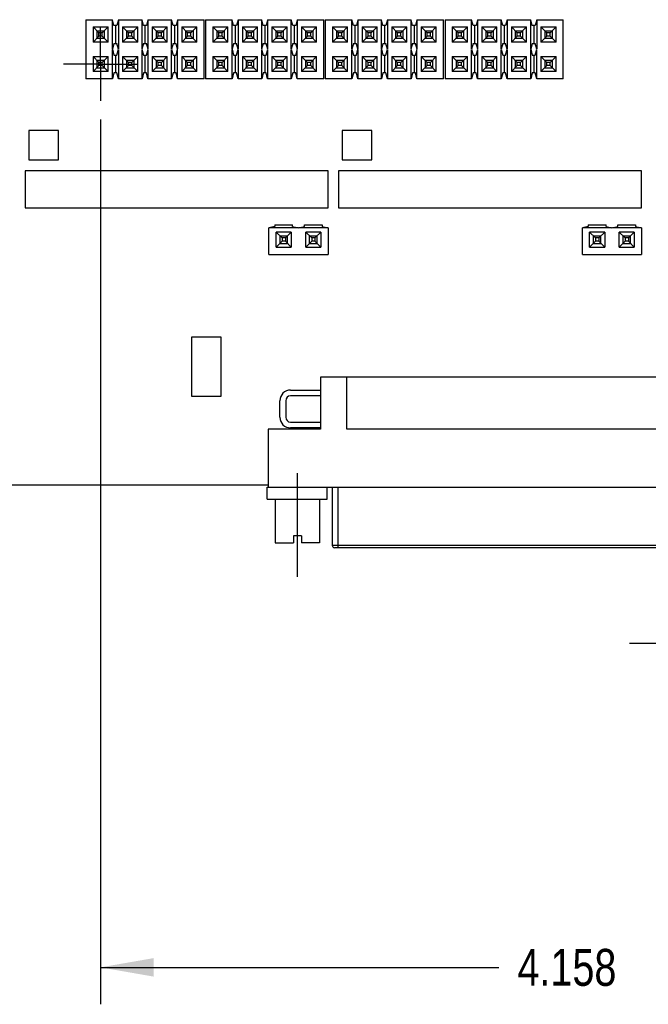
# Model space of a CAD drawing. Header units: inches. Extents: x 0.2 to 16.8, y 0.1 to 10.8.
# Tile 3 of 15: x 4.7 to 6.8, y 3.1 to 6.5. Entities that reach past the tile are written whole.
import ezdxf

# ---------------------------------------------------------------- set-up
doc = ezdxf.new("R2010")
doc.units = ezdxf.units.IN
doc.header["$LTSCALE"] = 0.935
doc.header["$MEASUREMENT"] = 0
doc.linetypes.add('CENTER', pattern=[0.6, 0.375, -0.075, 0.075, -0.075])
doc.layers.get('0').update_dxf_attribs({"linetype": 'CONTINUOUS'})
doc.layers.add('DEFAULT_1', color=7, linetype='CENTER')
doc.layers.add('DIMENSIONS', color=7, linetype='CONTINUOUS')
doc.styles.get("Standard").update_dxf_attribs({"font": 'txt', "width": 0.8})
doc.dimstyles.new('DIMSTYLE_1', dxfattribs={"dimtxt": 0.125, "dimasz": 0.18, "dimexe": 0.18, "dimexo": 0.0625, "dimgap": 0.09, "dimtad": 0, "dimtih": 1, "dimtoh": 1, "dimdec": 3, "dimzin": 4, "dimdsep": 46, "dimtxsty": 'STANDARD', "dimblk": '_FILLED', "dimblk1": '_FILLED', "dimblk2": '_FILLED', "dimcen": 0.09, "dimadec": 0, "dimazin": 0, "dimtp": 0.01, "dimtm": 0.01, "dimtfac": 1, "dimtdec": 3, "dimtofl": 0, "dimtmove": 0, "dimatfit": 3, "dimldrblk": '_FILLED', "dimfxl": 1, "dimtolj": 1, "dimtzin": 4, "dimarcsym": 0})

# ---------------------------------------------------------------- blocks, each defined once
blk = doc.blocks.new('_FILLED')
at = {"color": 0, "linetype": 'BYBLOCK'}
blk.add_solid([(0, 0), (-1, 0.174), (-1, -0.174)], dxfattribs=at)
blk = doc.blocks.new('*D5')
at = {"layer": 'DIMENSIONS', "color": 2, "linetype": 'CONTINUOUS'}
for p, q in [((9.1501, 4.8169), (9.1501, 4.2174)), ((7.1421, 4.4959), (7.1421, 4.2174)), ((7.1421, 4.3424), (6.7821, 4.3424)), ((9.1501, 4.3424), (9.5068, 4.3424))]:
    blk.add_line(p, q, dxfattribs=at)
at = {"layer": 'DIMENSIONS', "color": 2, "linetype": 'CONTINUOUS', "xscale": 0.18, "yscale": 0.18, "zscale": 0.18}
blk.add_blockref('_FILLED', (7.1421, 4.3424), dxfattribs=at)
at = {"layer": 'DIMENSIONS', "color": 2, "linetype": 'CONTINUOUS', "xscale": 0.18, "yscale": 0.18, "zscale": 0.18, "rotation": 180}
blk.add_blockref('_FILLED', (9.1501, 4.3424), dxfattribs=at)
at = {"layer": 'DIMENSIONS', "color": 2, "linetype": 'CONTINUOUS', "width": 0.8}
for s, p in [('2.008', (9.5693, 4.2799)), ('[', (10.1943, 4.2799)), ('51', (10.2943, 4.2799)), (']', (10.4943, 4.2799))]:
    blk.add_text(s, height=0.125, dxfattribs=at).set_placement(p)
blk = doc.blocks.new('*D8')
at = {"layer": 'DIMENSIONS', "color": 2, "linetype": 'CONTINUOUS'}
for p, q in [((4.9921, 6.1163), (4.9921, 3.1211)), ((9.1501, 4.8169), (9.1501, 3.1211)), ((4.9921, 3.2461), (6.34, 3.2461)), ((9.1501, 3.2461), (7.89, 3.2461))]:
    blk.add_line(p, q, dxfattribs=at)
at = {"layer": 'DIMENSIONS', "color": 2, "linetype": 'CONTINUOUS', "xscale": 0.18, "yscale": 0.18, "zscale": 0.18, "rotation": 180}
blk.add_blockref('_FILLED', (4.9921, 3.2461), dxfattribs=at)
at = {"layer": 'DIMENSIONS', "color": 2, "linetype": 'CONTINUOUS', "xscale": 0.18, "yscale": 0.18, "zscale": 0.18}
blk.add_blockref('_FILLED', (9.1501, 3.2461), dxfattribs=at)
at = {"layer": 'DIMENSIONS', "color": 2, "linetype": 'CONTINUOUS', "width": 0.8}
for s, p in [('4.158', (6.4025, 3.1836)), ('[', (7.0275, 3.1836)), ('105.61', (7.1275, 3.1836)), (']', (7.7275, 3.1836))]:
    blk.add_text(s, height=0.125, dxfattribs=at).set_placement(p)

msp = doc.modelspace()

# ---------------------------------------------------------------- linework, layer by layer
at = {"color": 7, "linetype": 'CONTINUOUS'}
for p, q in [((4.9426, 6.4539), (4.9426, 6.2539)), ((4.9426, 6.4539), (5.0326, 6.4539)), ((5.0326, 6.3553), (5.0326, 6.4539)), ((5.0376, 6.4339), (5.0326, 6.4539)), ((5.0476, 6.4339), (5.0376, 6.4339)), ((5.0426, 6.4339), (5.0426, 6.3739)), ((5.0526, 6.4539), (5.0476, 6.4339)), ((5.0526, 6.4539), (5.0526, 6.3553)), ((5.0526, 6.4539), (5.1326, 6.4539)), ((5.1326, 6.3553), (5.1326, 6.4539)), ((5.1376, 6.4339), (5.1326, 6.4539)), ((5.1476, 6.4339), (5.1376, 6.4339)), ((5.1426, 6.4339), (5.1426, 6.3739)), ((5.1526, 6.4539), (5.1476, 6.4339)), ((5.1526, 6.4539), (5.1526, 6.3553)), ((5.1526, 6.4539), (5.2326, 6.4539)), ((5.2326, 6.3553), (5.2326, 6.4539)), ((5.2376, 6.4339), (5.2326, 6.4539)), ((5.2476, 6.4339), (5.2376, 6.4339)), ((5.2426, 6.4339), (5.2426, 6.3739)), ((5.2526, 6.4539), (5.2476, 6.4339)), ((5.2526, 6.4539), (5.2526, 6.3553)), ((5.2526, 6.4539), (5.3426, 6.4539)), ((5.3426, 6.2539), (5.3426, 6.4539)), ((5.3476, 6.4539), (5.3476, 6.2539)), ((5.3476, 6.4539), (5.4376, 6.4539)), ((5.4376, 6.3553), (5.4376, 6.4539)), ((5.4426, 6.4339), (5.4376, 6.4539)), ((5.4526, 6.4339), (5.4426, 6.4339)), ((5.4476, 6.4339), (5.4476, 6.3739)), ((5.4576, 6.4539), (5.4526, 6.4339)), ((5.4576, 6.4539), (5.4576, 6.3553)), ((5.4576, 6.4539), (5.5376, 6.4539)), ((5.5426, 6.4339), (5.5376, 6.4539)), ((5.5376, 6.3553), (5.5376, 6.4539)), ((5.5526, 6.4339), (5.5426, 6.4339)), ((5.5476, 6.4339), (5.5476, 6.3739)), ((5.5576, 6.4539), (5.5526, 6.4339)), ((5.5576, 6.4539), (5.5576, 6.3553)), ((5.5576, 6.4539), (5.6376, 6.4539)), ((5.6376, 6.3553), (5.6376, 6.4539)), ((5.6426, 6.4339), (5.6376, 6.4539)), ((5.6526, 6.4339), (5.6426, 6.4339)), ((5.6476, 6.4339), (5.6476, 6.3739)), ((5.6576, 6.4539), (5.6526, 6.4339)), ((5.6576, 6.4539), (5.6576, 6.3553)), ((5.6576, 6.4539), (5.7476, 6.4539)), ((5.7476, 6.2539), (5.7476, 6.4539)), ((5.7526, 6.4539), (5.7526, 6.2539)), ((5.7526, 6.4539), (5.8426, 6.4539)), ((5.8426, 6.3553), (5.8426, 6.4539)), ((5.8476, 6.4339), (5.8426, 6.4539)), ((5.8576, 6.4339), (5.8476, 6.4339)), ((5.8526, 6.4339), (5.8526, 6.3739)), ((5.8626, 6.4539), (5.8576, 6.4339)), ((5.8626, 6.4539), (5.8626, 6.3553)), ((5.8626, 6.4539), (5.9426, 6.4539)), ((5.9426, 6.3553), (5.9426, 6.4539)), ((5.9476, 6.4339), (5.9426, 6.4539)), ((5.9576, 6.4339), (5.9476, 6.4339)), ((5.9526, 6.4339), (5.9526, 6.3739)), ((5.9626, 6.4539), (5.9576, 6.4339)), ((5.9626, 6.4539), (5.9626, 6.3553)), ((5.9626, 6.4539), (6.0426, 6.4539)), ((6.0426, 6.3553), (6.0426, 6.4539)), ((6.0476, 6.4339), (6.0426, 6.4539)), ((6.0576, 6.4339), (6.0476, 6.4339)), ((6.0526, 6.4339), (6.0526, 6.3739)), ((6.0626, 6.4539), (6.0576, 6.4339)), ((6.0626, 6.4539), (6.0626, 6.3553)), ((6.0626, 6.4539), (6.1526, 6.4539)), ((6.1526, 6.2539), (6.1526, 6.4539)), ((6.1576, 6.4539), (6.1576, 6.2539)), ((6.1576, 6.4539), (6.2476, 6.4539)), ((6.2526, 6.4339), (6.2476, 6.4539)), ((6.2476, 6.3553), (6.2476, 6.4539)), ((6.2626, 6.4339), (6.2526, 6.4339)), ((6.2576, 6.4339), (6.2576, 6.3739)), ((6.2676, 6.4539), (6.2626, 6.4339)), ((6.2676, 6.4539), (6.3476, 6.4539)), ((6.2676, 6.4539), (6.2676, 6.3553)), ((6.3476, 6.3553), (6.3476, 6.4539)), ((6.3526, 6.4339), (6.3476, 6.4539)), ((6.3626, 6.4339), (6.3526, 6.4339)), ((6.3576, 6.4339), (6.3576, 6.3739)), ((6.3676, 6.4539), (6.3626, 6.4339)), ((6.3676, 6.4539), (6.4476, 6.4539)), ((6.3676, 6.4539), (6.3676, 6.3553)), ((6.4526, 6.4339), (6.4476, 6.4539)), ((6.4476, 6.3553), (6.4476, 6.4539)), ((6.4626, 6.4339), (6.4526, 6.4339)), ((6.4576, 6.4339), (6.4576, 6.3739)), ((6.4676, 6.4539), (6.4626, 6.4339)), ((6.4676, 6.4539), (6.5576, 6.4539)), ((6.4676, 6.4539), (6.4676, 6.3553)), ((6.5576, 6.2539), (6.5576, 6.4539)), ((4.9671, 6.4294), (4.9671, 6.3784)), ((4.987, 6.4095), (4.9671, 6.4294)), ((4.9671, 6.4294), (5.0181, 6.4294)), ((4.9801, 6.4164), (4.9801, 6.3914)), ((4.9801, 6.4164), (5.0051, 6.4164)), ((4.987, 6.3984), (4.987, 6.4095)), ((4.9982, 6.4095), (4.987, 6.4095)), ((4.9982, 6.4095), (5.0181, 6.4294)), ((4.9982, 6.3984), (4.9982, 6.4095)), ((5.0051, 6.4164), (5.0051, 6.3914)), ((5.0181, 6.3784), (5.0181, 6.4294)), ((5.0671, 6.4294), (5.0671, 6.3784)), ((5.087, 6.4095), (5.0671, 6.4294)), ((5.0671, 6.4294), (5.1181, 6.4294)), ((5.0801, 6.4164), (5.0801, 6.3914)), ((5.0801, 6.4164), (5.1051, 6.4164)), ((5.087, 6.3984), (5.087, 6.4095)), ((5.0982, 6.4095), (5.087, 6.4095)), ((5.0982, 6.4095), (5.1181, 6.4294)), ((5.0982, 6.3984), (5.0982, 6.4095)), ((5.1051, 6.4164), (5.1051, 6.3914)), ((5.1181, 6.3784), (5.1181, 6.4294)), ((5.1671, 6.4294), (5.1671, 6.3784)), ((5.187, 6.4095), (5.1671, 6.4294)), ((5.1671, 6.4294), (5.2181, 6.4294)), ((5.1801, 6.4164), (5.1801, 6.3914)), ((5.1801, 6.4164), (5.2051, 6.4164)), ((5.187, 6.3984), (5.187, 6.4095)), ((5.1982, 6.4095), (5.187, 6.4095)), ((5.2181, 6.4294), (5.1982, 6.4095)), ((5.1982, 6.3984), (5.1982, 6.4095)), ((5.2051, 6.4164), (5.2051, 6.3914)), ((5.2181, 6.3784), (5.2181, 6.4294)), ((5.2671, 6.4294), (5.2671, 6.3784)), ((5.287, 6.4095), (5.2671, 6.4294)), ((5.2671, 6.4294), (5.3181, 6.4294)), ((5.2801, 6.4164), (5.2801, 6.3914)), ((5.2801, 6.4164), (5.3051, 6.4164)), ((5.287, 6.3984), (5.287, 6.4095)), ((5.2982, 6.4095), (5.287, 6.4095)), ((5.3181, 6.4294), (5.2982, 6.4095)), ((5.2982, 6.3984), (5.2982, 6.4095)), ((5.3051, 6.4164), (5.3051, 6.3914)), ((5.3181, 6.3784), (5.3181, 6.4294)), ((5.3721, 6.4294), (5.3721, 6.3784)), ((5.392, 6.4095), (5.3721, 6.4294)), ((5.3721, 6.4294), (5.4231, 6.4294)), ((5.3851, 6.4164), (5.3851, 6.3914)), ((5.3851, 6.4164), (5.4101, 6.4164)), ((5.392, 6.3984), (5.392, 6.4095)), ((5.4032, 6.4095), (5.392, 6.4095)), ((5.4231, 6.4294), (5.4032, 6.4095)), ((5.4032, 6.3984), (5.4032, 6.4095)), ((5.4101, 6.4164), (5.4101, 6.3914)), ((5.4231, 6.3784), (5.4231, 6.4294)), ((5.4721, 6.4294), (5.4721, 6.3784)), ((5.492, 6.4095), (5.4721, 6.4294)), ((5.4721, 6.4294), (5.5231, 6.4294)), ((5.4851, 6.4164), (5.4851, 6.3914)), ((5.4851, 6.4164), (5.5101, 6.4164)), ((5.492, 6.3984), (5.492, 6.4095)), ((5.5032, 6.4095), (5.492, 6.4095)), ((5.5231, 6.4294), (5.5032, 6.4095)), ((5.5032, 6.3984), (5.5032, 6.4095)), ((5.5101, 6.4164), (5.5101, 6.3914)), ((5.5231, 6.3784), (5.5231, 6.4294)), ((5.5721, 6.4294), (5.5721, 6.3784)), ((5.592, 6.4095), (5.5721, 6.4294)), ((5.5721, 6.4294), (5.6231, 6.4294)), ((5.5851, 6.4164), (5.5851, 6.3914)), ((5.5851, 6.4164), (5.6101, 6.4164)), ((5.592, 6.3984), (5.592, 6.4095)), ((5.6032, 6.4095), (5.592, 6.4095)), ((5.6032, 6.4095), (5.6231, 6.4294)), ((5.6032, 6.3984), (5.6032, 6.4095)), ((5.6101, 6.4164), (5.6101, 6.3914)), ((5.6231, 6.3784), (5.6231, 6.4294)), ((5.6721, 6.4294), (5.6721, 6.3784)), ((5.692, 6.4095), (5.6721, 6.4294)), ((5.6721, 6.4294), (5.7231, 6.4294)), ((5.6851, 6.4164), (5.6851, 6.3914)), ((5.6851, 6.4164), (5.7101, 6.4164)), ((5.692, 6.3984), (5.692, 6.4095)), ((5.7032, 6.4095), (5.692, 6.4095)), ((5.7032, 6.4095), (5.7231, 6.4294)), ((5.7032, 6.3984), (5.7032, 6.4095)), ((5.7101, 6.4164), (5.7101, 6.3914)), ((5.7231, 6.3784), (5.7231, 6.4294)), ((5.797, 6.4095), (5.7771, 6.4294)), ((5.7771, 6.4294), (5.7771, 6.3784)), ((5.7771, 6.4294), (5.8281, 6.4294)), ((5.7901, 6.4164), (5.7901, 6.3914)), ((5.7901, 6.4164), (5.8151, 6.4164)), ((5.797, 6.3984), (5.797, 6.4095)), ((5.8082, 6.4095), (5.797, 6.4095)), ((5.8281, 6.4294), (5.8082, 6.4095)), ((5.8082, 6.3984), (5.8082, 6.4095)), ((5.8151, 6.4164), (5.8151, 6.3914)), ((5.8281, 6.3784), (5.8281, 6.4294)), ((5.8771, 6.4294), (5.8771, 6.3784)), ((5.897, 6.4095), (5.8771, 6.4294)), ((5.8771, 6.4294), (5.9281, 6.4294)), ((5.8901, 6.4164), (5.8901, 6.3914)), ((5.8901, 6.4164), (5.9151, 6.4164)), ((5.897, 6.3984), (5.897, 6.4095)), ((5.9082, 6.4095), (5.897, 6.4095)), ((5.9281, 6.4294), (5.9082, 6.4095)), ((5.9082, 6.3984), (5.9082, 6.4095)), ((5.9151, 6.4164), (5.9151, 6.3914)), ((5.9281, 6.3784), (5.9281, 6.4294)), ((5.997, 6.4095), (5.9771, 6.4294)), ((5.9771, 6.4294), (5.9771, 6.3784)), ((5.9771, 6.4294), (6.0281, 6.4294)), ((5.9901, 6.4164), (5.9901, 6.3914)), ((5.9901, 6.4164), (6.0151, 6.4164)), ((5.997, 6.3984), (5.997, 6.4095)), ((6.0082, 6.4095), (5.997, 6.4095)), ((6.0281, 6.4294), (6.0082, 6.4095)), ((6.0082, 6.3984), (6.0082, 6.4095)), ((6.0151, 6.4164), (6.0151, 6.3914)), ((6.0281, 6.3784), (6.0281, 6.4294)), ((6.097, 6.4095), (6.0771, 6.4294)), ((6.0771, 6.4294), (6.0771, 6.3784)), ((6.0771, 6.4294), (6.1281, 6.4294)), ((6.0901, 6.4164), (6.0901, 6.3914)), ((6.0901, 6.4164), (6.1151, 6.4164)), ((6.097, 6.3984), (6.097, 6.4095)), ((6.1082, 6.4095), (6.097, 6.4095)), ((6.1281, 6.4294), (6.1082, 6.4095)), ((6.1082, 6.3984), (6.1082, 6.4095)), ((6.1151, 6.4164), (6.1151, 6.3914)), ((6.1281, 6.3784), (6.1281, 6.4294)), ((6.1821, 6.4294), (6.1821, 6.3784)), ((6.1821, 6.4294), (6.2331, 6.4294)), ((6.202, 6.4095), (6.1821, 6.4294)), ((6.1951, 6.4164), (6.1951, 6.3914)), ((6.1951, 6.4164), (6.2201, 6.4164)), ((6.2132, 6.4095), (6.202, 6.4095)), ((6.202, 6.3984), (6.202, 6.4095)), ((6.2331, 6.4294), (6.2132, 6.4095)), ((6.2132, 6.3984), (6.2132, 6.4095)), ((6.2201, 6.4164), (6.2201, 6.3914)), ((6.2331, 6.3784), (6.2331, 6.4294)), ((6.2821, 6.4294), (6.3331, 6.4294)), ((6.302, 6.4095), (6.2821, 6.4294)), ((6.2821, 6.4294), (6.2821, 6.3784)), ((6.2951, 6.4164), (6.3201, 6.4164)), ((6.2951, 6.4164), (6.2951, 6.3914)), ((6.3132, 6.4095), (6.302, 6.4095)), ((6.302, 6.3984), (6.302, 6.4095)), ((6.3331, 6.4294), (6.3132, 6.4095)), ((6.3132, 6.3984), (6.3132, 6.4095)), ((6.3201, 6.4164), (6.3201, 6.3914)), ((6.3331, 6.3784), (6.3331, 6.4294)), ((6.3821, 6.4294), (6.4331, 6.4294)), ((6.402, 6.4095), (6.3821, 6.4294)), ((6.3821, 6.4294), (6.3821, 6.3784)), ((6.3951, 6.4164), (6.4201, 6.4164)), ((6.3951, 6.4164), (6.3951, 6.3914)), ((6.4132, 6.4095), (6.402, 6.4095)), ((6.402, 6.3984), (6.402, 6.4095)), ((6.4132, 6.4095), (6.4331, 6.4294)), ((6.4132, 6.3984), (6.4132, 6.4095)), ((6.4201, 6.4164), (6.4201, 6.3914)), ((6.4331, 6.3784), (6.4331, 6.4294)), ((6.4821, 6.4294), (6.5331, 6.4294)), ((6.502, 6.4095), (6.4821, 6.4294)), ((6.4821, 6.4294), (6.4821, 6.3784)), ((6.4951, 6.4164), (6.5201, 6.4164)), ((6.4951, 6.4164), (6.4951, 6.3914)), ((6.5132, 6.4095), (6.502, 6.4095)), ((6.502, 6.3984), (6.502, 6.4095)), ((6.5331, 6.4294), (6.5132, 6.4095)), ((6.5132, 6.3984), (6.5132, 6.4095)), ((6.5201, 6.4164), (6.5201, 6.3914)), ((6.5331, 6.3784), (6.5331, 6.4294)), ((4.9671, 6.3784), (4.987, 6.3984)), ((5.0181, 6.3784), (4.9671, 6.3784)), ((4.9801, 6.3914), (5.0051, 6.3914)), ((4.9982, 6.3984), (4.987, 6.3984)), ((5.0181, 6.3784), (4.9982, 6.3984)), ((5.0376, 6.3739), (5.0323, 6.3539)), ((5.0376, 6.3739), (5.0476, 6.3739)), ((5.053, 6.3539), (5.0476, 6.3739)), ((5.087, 6.3984), (5.0671, 6.3784)), ((5.1181, 6.3784), (5.0671, 6.3784)), ((5.0801, 6.3914), (5.1051, 6.3914)), ((5.0982, 6.3984), (5.087, 6.3984)), ((5.1181, 6.3784), (5.0982, 6.3984)), ((5.1376, 6.3739), (5.1323, 6.3539)), ((5.1376, 6.3739), (5.1476, 6.3739)), ((5.153, 6.3539), (5.1476, 6.3739)), ((5.1671, 6.3784), (5.187, 6.3984)), ((5.2181, 6.3784), (5.1671, 6.3784)), ((5.1801, 6.3914), (5.2051, 6.3914)), ((5.1982, 6.3984), (5.187, 6.3984)), ((5.2181, 6.3784), (5.1982, 6.3984)), ((5.2376, 6.3739), (5.2323, 6.3539)), ((5.2376, 6.3739), (5.2476, 6.3739)), ((5.253, 6.3539), (5.2476, 6.3739)), ((5.2671, 6.3784), (5.287, 6.3984)), ((5.3181, 6.3784), (5.2671, 6.3784)), ((5.2801, 6.3914), (5.3051, 6.3914)), ((5.2982, 6.3984), (5.287, 6.3984)), ((5.3181, 6.3784), (5.2982, 6.3984)), ((5.392, 6.3984), (5.3721, 6.3784)), ((5.4231, 6.3784), (5.3721, 6.3784)), ((5.3851, 6.3914), (5.4101, 6.3914)), ((5.4032, 6.3984), (5.392, 6.3984)), ((5.4231, 6.3784), (5.4032, 6.3984)), ((5.4426, 6.3739), (5.4373, 6.3539)), ((5.4426, 6.3739), (5.4526, 6.3739)), ((5.458, 6.3539), (5.4526, 6.3739)), ((5.4721, 6.3784), (5.492, 6.3984)), ((5.5231, 6.3784), (5.4721, 6.3784)), ((5.4851, 6.3914), (5.5101, 6.3914)), ((5.5032, 6.3984), (5.492, 6.3984)), ((5.5231, 6.3784), (5.5032, 6.3984)), ((5.5426, 6.3739), (5.5373, 6.3539)), ((5.5426, 6.3739), (5.5526, 6.3739)), ((5.558, 6.3539), (5.5526, 6.3739)), ((5.592, 6.3984), (5.5721, 6.3784)), ((5.6231, 6.3784), (5.5721, 6.3784)), ((5.5851, 6.3914), (5.6101, 6.3914)), ((5.6032, 6.3984), (5.592, 6.3984)), ((5.6231, 6.3784), (5.6032, 6.3984)), ((5.6426, 6.3739), (5.6373, 6.3539)), ((5.6426, 6.3739), (5.6526, 6.3739)), ((5.658, 6.3539), (5.6526, 6.3739)), ((5.6721, 6.3784), (5.692, 6.3984)), ((5.7231, 6.3784), (5.6721, 6.3784)), ((5.6851, 6.3914), (5.7101, 6.3914)), ((5.7032, 6.3984), (5.692, 6.3984)), ((5.7231, 6.3784), (5.7032, 6.3984)), ((5.7771, 6.3784), (5.797, 6.3984)), ((5.8281, 6.3784), (5.7771, 6.3784)), ((5.7901, 6.3914), (5.8151, 6.3914)), ((5.8082, 6.3984), (5.797, 6.3984)), ((5.8281, 6.3784), (5.8082, 6.3984)), ((5.8476, 6.3739), (5.8423, 6.3539)), ((5.8476, 6.3739), (5.8576, 6.3739)), ((5.863, 6.3539), (5.8576, 6.3739)), ((5.897, 6.3984), (5.8771, 6.3784)), ((5.9281, 6.3784), (5.8771, 6.3784)), ((5.8901, 6.3914), (5.9151, 6.3914)), ((5.9082, 6.3984), (5.897, 6.3984)), ((5.9281, 6.3784), (5.9082, 6.3984)), ((5.9476, 6.3739), (5.9423, 6.3539)), ((5.9476, 6.3739), (5.9576, 6.3739)), ((5.963, 6.3539), (5.9576, 6.3739)), ((5.997, 6.3984), (5.9771, 6.3784)), ((6.0281, 6.3784), (5.9771, 6.3784)), ((5.9901, 6.3914), (6.0151, 6.3914)), ((6.0082, 6.3984), (5.997, 6.3984)), ((6.0281, 6.3784), (6.0082, 6.3984)), ((6.0476, 6.3739), (6.0423, 6.3539)), ((6.0476, 6.3739), (6.0576, 6.3739)), ((6.063, 6.3539), (6.0576, 6.3739)), ((6.097, 6.3984), (6.0771, 6.3784)), ((6.1281, 6.3784), (6.0771, 6.3784)), ((6.0901, 6.3914), (6.1151, 6.3914)), ((6.1082, 6.3984), (6.097, 6.3984)), ((6.1281, 6.3784), (6.1082, 6.3984)), ((6.202, 6.3984), (6.1821, 6.3784)), ((6.2331, 6.3784), (6.1821, 6.3784)), ((6.1951, 6.3914), (6.2201, 6.3914)), ((6.2132, 6.3984), (6.202, 6.3984)), ((6.2331, 6.3784), (6.2132, 6.3984)), ((6.2526, 6.3739), (6.2473, 6.3539)), ((6.2526, 6.3739), (6.2626, 6.3739)), ((6.268, 6.3539), (6.2626, 6.3739)), ((6.2821, 6.3784), (6.302, 6.3984)), ((6.3331, 6.3784), (6.2821, 6.3784)), ((6.2951, 6.3914), (6.3201, 6.3914)), ((6.3132, 6.3984), (6.302, 6.3984)), ((6.3331, 6.3784), (6.3132, 6.3984)), ((6.3526, 6.3739), (6.3473, 6.3539)), ((6.3526, 6.3739), (6.3626, 6.3739)), ((6.368, 6.3539), (6.3626, 6.3739)), ((6.3821, 6.3784), (6.402, 6.3984)), ((6.4331, 6.3784), (6.3821, 6.3784)), ((6.3951, 6.3914), (6.4201, 6.3914)), ((6.4132, 6.3984), (6.402, 6.3984)), ((6.4331, 6.3784), (6.4132, 6.3984)), ((6.4526, 6.3739), (6.4473, 6.3539)), ((6.4526, 6.3739), (6.4626, 6.3739)), ((6.468, 6.3539), (6.4626, 6.3739)), ((6.4821, 6.3784), (6.502, 6.3984)), ((6.5331, 6.3784), (6.4821, 6.3784)), ((6.4951, 6.3914), (6.5201, 6.3914)), ((6.5132, 6.3984), (6.502, 6.3984)), ((6.5331, 6.3784), (6.5132, 6.3984)), ((5.0323, 6.3539), (5.0376, 6.3339)), ((5.0326, 6.2539), (5.0326, 6.3526)), ((5.0376, 6.3339), (5.0476, 6.3339)), ((5.0426, 6.3339), (5.0426, 6.2739)), ((5.0476, 6.3339), (5.053, 6.3539)), ((5.0526, 6.3526), (5.0526, 6.2539)), ((5.1323, 6.3539), (5.1376, 6.3339)), ((5.1326, 6.2539), (5.1326, 6.3526)), ((5.1376, 6.3339), (5.1476, 6.3339)), ((5.1426, 6.3339), (5.1426, 6.2739)), ((5.1476, 6.3339), (5.153, 6.3539)), ((5.1526, 6.3526), (5.1526, 6.2539)), ((5.2323, 6.3539), (5.2376, 6.3339)), ((5.2326, 6.2539), (5.2326, 6.3526)), ((5.2376, 6.3339), (5.2476, 6.3339)), ((5.2426, 6.3339), (5.2426, 6.2739)), ((5.2476, 6.3339), (5.253, 6.3539)), ((5.2526, 6.2539), (5.2526, 6.3526)), ((5.4373, 6.3539), (5.4426, 6.3339)), ((5.4376, 6.2539), (5.4376, 6.3526)), ((5.4426, 6.3339), (5.4526, 6.3339)), ((5.4476, 6.3339), (5.4476, 6.2739)), ((5.4526, 6.3339), (5.458, 6.3539)), ((5.4576, 6.3526), (5.4576, 6.2539)), ((5.5373, 6.3539), (5.5426, 6.3339)), ((5.5376, 6.2539), (5.5376, 6.3526)), ((5.5426, 6.3339), (5.5526, 6.3339)), ((5.5476, 6.3339), (5.5476, 6.2739)), ((5.5526, 6.3339), (5.558, 6.3539)), ((5.5576, 6.3526), (5.5576, 6.2539)), ((5.6373, 6.3539), (5.6426, 6.3339)), ((5.6376, 6.2539), (5.6376, 6.3526)), ((5.6426, 6.3339), (5.6526, 6.3339)), ((5.6476, 6.3339), (5.6476, 6.2739)), ((5.6526, 6.3339), (5.658, 6.3539)), ((5.6576, 6.2539), (5.6576, 6.3526)), ((5.8423, 6.3539), (5.8476, 6.3339)), ((5.8426, 6.2539), (5.8426, 6.3526)), ((5.8476, 6.3339), (5.8576, 6.3339)), ((5.8526, 6.3339), (5.8526, 6.2739)), ((5.8576, 6.3339), (5.863, 6.3539)), ((5.8626, 6.3526), (5.8626, 6.2539)), ((5.9423, 6.3539), (5.9476, 6.3339)), ((5.9426, 6.2539), (5.9426, 6.3526)), ((5.9476, 6.3339), (5.9576, 6.3339)), ((5.9526, 6.3339), (5.9526, 6.2739)), ((5.9576, 6.3339), (5.963, 6.3539)), ((5.9626, 6.3526), (5.9626, 6.2539)), ((6.0423, 6.3539), (6.0476, 6.3339)), ((6.0426, 6.2539), (6.0426, 6.3526)), ((6.0476, 6.3339), (6.0576, 6.3339)), ((6.0526, 6.3339), (6.0526, 6.2739)), ((6.0576, 6.3339), (6.063, 6.3539)), ((6.0626, 6.2539), (6.0626, 6.3526)), ((6.2473, 6.3539), (6.2526, 6.3339)), ((6.2476, 6.2539), (6.2476, 6.3526)), ((6.2526, 6.3339), (6.2626, 6.3339)), ((6.2576, 6.3339), (6.2576, 6.2739)), ((6.2626, 6.3339), (6.268, 6.3539)), ((6.2676, 6.3526), (6.2676, 6.2539)), ((6.3473, 6.3539), (6.3526, 6.3339)), ((6.3476, 6.2539), (6.3476, 6.3526)), ((6.3526, 6.3339), (6.3626, 6.3339)), ((6.3576, 6.3339), (6.3576, 6.2739)), ((6.3626, 6.3339), (6.368, 6.3539)), ((6.3676, 6.3526), (6.3676, 6.2539)), ((6.4473, 6.3539), (6.4526, 6.3339)), ((6.4476, 6.2539), (6.4476, 6.3526)), ((6.4526, 6.3339), (6.4626, 6.3339)), ((6.4576, 6.3339), (6.4576, 6.2739)), ((6.4626, 6.3339), (6.468, 6.3539)), ((6.4676, 6.2539), (6.4676, 6.3526)), ((4.9671, 6.3294), (4.9671, 6.2784)), ((4.987, 6.3095), (4.9671, 6.3294)), ((4.9671, 6.3294), (5.0181, 6.3294)), ((4.9801, 6.3164), (4.9801, 6.2914)), ((4.9801, 6.3164), (5.0051, 6.3164)), ((4.987, 6.2984), (4.987, 6.3095)), ((4.9982, 6.3095), (4.987, 6.3095)), ((4.9982, 6.3095), (5.0181, 6.3294)), ((4.9982, 6.2984), (4.9982, 6.3095)), ((5.0051, 6.3164), (5.0051, 6.2914)), ((5.0181, 6.2784), (5.0181, 6.3294)), ((5.0671, 6.3294), (5.0671, 6.2784)), ((5.087, 6.3095), (5.0671, 6.3294)), ((5.0671, 6.3294), (5.1181, 6.3294)), ((5.0801, 6.3164), (5.0801, 6.2914)), ((5.0801, 6.3164), (5.1051, 6.3164)), ((5.087, 6.2984), (5.087, 6.3095)), ((5.0982, 6.3095), (5.087, 6.3095)), ((5.1181, 6.3294), (5.0982, 6.3095)), ((5.0982, 6.2984), (5.0982, 6.3095)), ((5.1051, 6.3164), (5.1051, 6.2914)), ((5.1181, 6.2784), (5.1181, 6.3294)), ((5.1671, 6.3294), (5.1671, 6.2784)), ((5.187, 6.3095), (5.1671, 6.3294)), ((5.1671, 6.3294), (5.2181, 6.3294)), ((5.1801, 6.3164), (5.1801, 6.2914)), ((5.1801, 6.3164), (5.2051, 6.3164)), ((5.187, 6.2984), (5.187, 6.3095)), ((5.1982, 6.3095), (5.187, 6.3095)), ((5.2181, 6.3294), (5.1982, 6.3095)), ((5.1982, 6.2984), (5.1982, 6.3095)), ((5.2051, 6.3164), (5.2051, 6.2914)), ((5.2181, 6.2784), (5.2181, 6.3294)), ((5.2671, 6.3294), (5.2671, 6.2784)), ((5.287, 6.3095), (5.2671, 6.3294)), ((5.2671, 6.3294), (5.3181, 6.3294)), ((5.2801, 6.3164), (5.2801, 6.2914)), ((5.2801, 6.3164), (5.3051, 6.3164)), ((5.287, 6.2984), (5.287, 6.3095)), ((5.2982, 6.3095), (5.287, 6.3095)), ((5.2982, 6.3095), (5.3181, 6.3294)), ((5.2982, 6.2984), (5.2982, 6.3095)), ((5.3051, 6.3164), (5.3051, 6.2914)), ((5.3181, 6.2784), (5.3181, 6.3294)), ((5.3721, 6.3294), (5.3721, 6.2784)), ((5.392, 6.3095), (5.3721, 6.3294)), ((5.3721, 6.3294), (5.4231, 6.3294)), ((5.3851, 6.3164), (5.3851, 6.2914)), ((5.3851, 6.3164), (5.4101, 6.3164)), ((5.392, 6.2984), (5.392, 6.3095)), ((5.4032, 6.3095), (5.392, 6.3095)), ((5.4231, 6.3294), (5.4032, 6.3095)), ((5.4032, 6.2984), (5.4032, 6.3095)), ((5.4101, 6.3164), (5.4101, 6.2914)), ((5.4231, 6.2784), (5.4231, 6.3294)), ((5.4721, 6.3294), (5.4721, 6.2784)), ((5.492, 6.3095), (5.4721, 6.3294)), ((5.4721, 6.3294), (5.5231, 6.3294)), ((5.4851, 6.3164), (5.4851, 6.2914)), ((5.4851, 6.3164), (5.5101, 6.3164)), ((5.492, 6.2984), (5.492, 6.3095)), ((5.5032, 6.3095), (5.492, 6.3095)), ((5.5032, 6.3095), (5.5231, 6.3294)), ((5.5032, 6.2984), (5.5032, 6.3095)), ((5.5101, 6.3164), (5.5101, 6.2914)), ((5.5231, 6.2784), (5.5231, 6.3294)), ((5.592, 6.3095), (5.5721, 6.3294)), ((5.5721, 6.3294), (5.5721, 6.2784)), ((5.5721, 6.3294), (5.6231, 6.3294)), ((5.5851, 6.3164), (5.5851, 6.2914)), ((5.5851, 6.3164), (5.6101, 6.3164)), ((5.592, 6.2984), (5.592, 6.3095)), ((5.6032, 6.3095), (5.592, 6.3095)), ((5.6032, 6.3095), (5.6231, 6.3294)), ((5.6032, 6.2984), (5.6032, 6.3095)), ((5.6101, 6.3164), (5.6101, 6.2914)), ((5.6231, 6.2784), (5.6231, 6.3294)), ((5.6721, 6.3294), (5.6721, 6.2784)), ((5.692, 6.3095), (5.6721, 6.3294)), ((5.6721, 6.3294), (5.7231, 6.3294)), ((5.6851, 6.3164), (5.6851, 6.2914)), ((5.6851, 6.3164), (5.7101, 6.3164)), ((5.692, 6.2984), (5.692, 6.3095)), ((5.7032, 6.3095), (5.692, 6.3095)), ((5.7231, 6.3294), (5.7032, 6.3095)), ((5.7032, 6.2984), (5.7032, 6.3095)), ((5.7101, 6.3164), (5.7101, 6.2914)), ((5.7231, 6.2784), (5.7231, 6.3294)), ((5.797, 6.3095), (5.7771, 6.3294)), ((5.7771, 6.3294), (5.7771, 6.2784)), ((5.7771, 6.3294), (5.8281, 6.3294)), ((5.7901, 6.3164), (5.7901, 6.2914)), ((5.7901, 6.3164), (5.8151, 6.3164)), ((5.797, 6.2984), (5.797, 6.3095)), ((5.8082, 6.3095), (5.797, 6.3095)), ((5.8281, 6.3294), (5.8082, 6.3095)), ((5.8082, 6.2984), (5.8082, 6.3095)), ((5.8151, 6.3164), (5.8151, 6.2914)), ((5.8281, 6.2784), (5.8281, 6.3294)), ((5.897, 6.3095), (5.8771, 6.3294)), ((5.8771, 6.3294), (5.8771, 6.2784)), ((5.8771, 6.3294), (5.9281, 6.3294)), ((5.8901, 6.3164), (5.8901, 6.2914)), ((5.8901, 6.3164), (5.9151, 6.3164)), ((5.897, 6.2984), (5.897, 6.3095)), ((5.9082, 6.3095), (5.897, 6.3095)), ((5.9281, 6.3294), (5.9082, 6.3095)), ((5.9082, 6.2984), (5.9082, 6.3095)), ((5.9151, 6.3164), (5.9151, 6.2914)), ((5.9281, 6.2784), (5.9281, 6.3294)), ((5.9771, 6.3294), (6.0281, 6.3294)), ((5.997, 6.3095), (5.9771, 6.3294)), ((5.9771, 6.3294), (5.9771, 6.2784)), ((5.9901, 6.3164), (6.0151, 6.3164)), ((5.9901, 6.3164), (5.9901, 6.2914)), ((6.0082, 6.3095), (5.997, 6.3095)), ((5.997, 6.2984), (5.997, 6.3095)), ((6.0281, 6.3294), (6.0082, 6.3095)), ((6.0082, 6.2984), (6.0082, 6.3095)), ((6.0151, 6.3164), (6.0151, 6.2914)), ((6.0281, 6.2784), (6.0281, 6.3294)), ((6.0771, 6.3294), (6.1281, 6.3294)), ((6.097, 6.3095), (6.0771, 6.3294)), ((6.0771, 6.3294), (6.0771, 6.2784)), ((6.0901, 6.3164), (6.1151, 6.3164)), ((6.0901, 6.3164), (6.0901, 6.2914)), ((6.1082, 6.3095), (6.097, 6.3095)), ((6.097, 6.2984), (6.097, 6.3095)), ((6.1281, 6.3294), (6.1082, 6.3095)), ((6.1082, 6.2984), (6.1082, 6.3095)), ((6.1151, 6.3164), (6.1151, 6.2914)), ((6.1281, 6.2784), (6.1281, 6.3294)), ((6.1821, 6.3294), (6.2331, 6.3294)), ((6.202, 6.3095), (6.1821, 6.3294)), ((6.1821, 6.3294), (6.1821, 6.2784)), ((6.1951, 6.3164), (6.2201, 6.3164)), ((6.1951, 6.3164), (6.1951, 6.2914)), ((6.2132, 6.3095), (6.202, 6.3095)), ((6.202, 6.2984), (6.202, 6.3095)), ((6.2331, 6.3294), (6.2132, 6.3095)), ((6.2132, 6.2984), (6.2132, 6.3095)), ((6.2201, 6.3164), (6.2201, 6.2914)), ((6.2331, 6.2784), (6.2331, 6.3294)), ((6.2821, 6.3294), (6.3331, 6.3294)), ((6.302, 6.3095), (6.2821, 6.3294)), ((6.2821, 6.3294), (6.2821, 6.2784)), ((6.2951, 6.3164), (6.3201, 6.3164)), ((6.2951, 6.3164), (6.2951, 6.2914)), ((6.3132, 6.3095), (6.302, 6.3095)), ((6.302, 6.2984), (6.302, 6.3095)), ((6.3331, 6.3294), (6.3132, 6.3095)), ((6.3132, 6.2984), (6.3132, 6.3095)), ((6.3201, 6.3164), (6.3201, 6.2914)), ((6.3331, 6.2784), (6.3331, 6.3294)), ((6.3821, 6.3294), (6.4331, 6.3294)), ((6.402, 6.3095), (6.3821, 6.3294)), ((6.3821, 6.3294), (6.3821, 6.2784)), ((6.3951, 6.3164), (6.4201, 6.3164)), ((6.3951, 6.3164), (6.3951, 6.2914)), ((6.4132, 6.3095), (6.402, 6.3095)), ((6.402, 6.2984), (6.402, 6.3095)), ((6.4331, 6.3294), (6.4132, 6.3095)), ((6.4132, 6.2984), (6.4132, 6.3095)), ((6.4201, 6.3164), (6.4201, 6.2914)), ((6.4331, 6.2784), (6.4331, 6.3294)), ((6.4821, 6.3294), (6.5331, 6.3294)), ((6.502, 6.3095), (6.4821, 6.3294)), ((6.4821, 6.3294), (6.4821, 6.2784)), ((6.4951, 6.3164), (6.5201, 6.3164)), ((6.4951, 6.3164), (6.4951, 6.2914)), ((6.5132, 6.3095), (6.502, 6.3095)), ((6.502, 6.2984), (6.502, 6.3095)), ((6.5132, 6.3095), (6.5331, 6.3294)), ((6.5132, 6.2984), (6.5132, 6.3095)), ((6.5201, 6.3164), (6.5201, 6.2914)), ((6.5331, 6.2784), (6.5331, 6.3294)), ((4.987, 6.2984), (4.9671, 6.2784)), ((5.0181, 6.2784), (4.9671, 6.2784)), ((4.9801, 6.2914), (5.0051, 6.2914)), ((4.9982, 6.2984), (4.987, 6.2984)), ((5.0181, 6.2784), (4.9982, 6.2984)), ((5.0376, 6.2739), (5.0326, 6.2539)), ((5.0476, 6.2739), (5.0376, 6.2739)), ((5.0526, 6.2539), (5.0476, 6.2739)), ((5.0671, 6.2784), (5.087, 6.2984)), ((5.1181, 6.2784), (5.0671, 6.2784)), ((5.0801, 6.2914), (5.1051, 6.2914)), ((5.0982, 6.2984), (5.087, 6.2984)), ((5.1181, 6.2784), (5.0982, 6.2984)), ((5.1376, 6.2739), (5.1326, 6.2539)), ((5.1476, 6.2739), (5.1376, 6.2739)), ((5.1526, 6.2539), (5.1476, 6.2739)), ((5.1671, 6.2784), (5.187, 6.2984)), ((5.2181, 6.2784), (5.1671, 6.2784)), ((5.1801, 6.2914), (5.2051, 6.2914)), ((5.1982, 6.2984), (5.187, 6.2984)), ((5.2181, 6.2784), (5.1982, 6.2984)), ((5.2376, 6.2739), (5.2326, 6.2539)), ((5.2476, 6.2739), (5.2376, 6.2739)), ((5.2526, 6.2539), (5.2476, 6.2739)), ((5.287, 6.2984), (5.2671, 6.2784)), ((5.3181, 6.2784), (5.2671, 6.2784)), ((5.2801, 6.2914), (5.3051, 6.2914)), ((5.2982, 6.2984), (5.287, 6.2984)), ((5.3181, 6.2784), (5.2982, 6.2984)), ((5.3721, 6.2784), (5.392, 6.2984)), ((5.4231, 6.2784), (5.3721, 6.2784)), ((5.3851, 6.2914), (5.4101, 6.2914)), ((5.4032, 6.2984), (5.392, 6.2984)), ((5.4231, 6.2784), (5.4032, 6.2984)), ((5.4426, 6.2739), (5.4376, 6.2539)), ((5.4526, 6.2739), (5.4426, 6.2739)), ((5.4576, 6.2539), (5.4526, 6.2739)), ((5.492, 6.2984), (5.4721, 6.2784)), ((5.5231, 6.2784), (5.4721, 6.2784)), ((5.4851, 6.2914), (5.5101, 6.2914)), ((5.5032, 6.2984), (5.492, 6.2984)), ((5.5231, 6.2784), (5.5032, 6.2984)), ((5.5426, 6.2739), (5.5376, 6.2539)), ((5.5526, 6.2739), (5.5426, 6.2739)), ((5.5576, 6.2539), (5.5526, 6.2739)), ((5.5721, 6.2784), (5.592, 6.2984)), ((5.6231, 6.2784), (5.5721, 6.2784)), ((5.5851, 6.2914), (5.6101, 6.2914)), ((5.6032, 6.2984), (5.592, 6.2984)), ((5.6231, 6.2784), (5.6032, 6.2984)), ((5.6426, 6.2739), (5.6376, 6.2539)), ((5.6526, 6.2739), (5.6426, 6.2739)), ((5.6576, 6.2539), (5.6526, 6.2739)), ((5.692, 6.2984), (5.6721, 6.2784)), ((5.7231, 6.2784), (5.6721, 6.2784)), ((5.6851, 6.2914), (5.7101, 6.2914)), ((5.7032, 6.2984), (5.692, 6.2984)), ((5.7231, 6.2784), (5.7032, 6.2984)), ((5.797, 6.2984), (5.7771, 6.2784)), ((5.8281, 6.2784), (5.7771, 6.2784)), ((5.7901, 6.2914), (5.8151, 6.2914)), ((5.8082, 6.2984), (5.797, 6.2984)), ((5.8281, 6.2784), (5.8082, 6.2984)), ((5.8476, 6.2739), (5.8426, 6.2539)), ((5.8576, 6.2739), (5.8476, 6.2739)), ((5.8626, 6.2539), (5.8576, 6.2739)), ((5.897, 6.2984), (5.8771, 6.2784)), ((5.9281, 6.2784), (5.8771, 6.2784)), ((5.8901, 6.2914), (5.9151, 6.2914)), ((5.9082, 6.2984), (5.897, 6.2984)), ((5.9281, 6.2784), (5.9082, 6.2984)), ((5.9476, 6.2739), (5.9426, 6.2539)), ((5.9576, 6.2739), (5.9476, 6.2739)), ((5.9626, 6.2539), (5.9576, 6.2739)), ((5.997, 6.2984), (5.9771, 6.2784)), ((6.0281, 6.2784), (5.9771, 6.2784)), ((5.9901, 6.2914), (6.0151, 6.2914)), ((6.0082, 6.2984), (5.997, 6.2984)), ((6.0281, 6.2784), (6.0082, 6.2984)), ((6.0476, 6.2739), (6.0426, 6.2539)), ((6.0576, 6.2739), (6.0476, 6.2739)), ((6.0626, 6.2539), (6.0576, 6.2739)), ((6.097, 6.2984), (6.0771, 6.2784)), ((6.1281, 6.2784), (6.0771, 6.2784)), ((6.0901, 6.2914), (6.1151, 6.2914)), ((6.1082, 6.2984), (6.097, 6.2984)), ((6.1281, 6.2784), (6.1082, 6.2984)), ((6.1821, 6.2784), (6.202, 6.2984)), ((6.2331, 6.2784), (6.1821, 6.2784)), ((6.1951, 6.2914), (6.2201, 6.2914)), ((6.2132, 6.2984), (6.202, 6.2984)), ((6.2331, 6.2784), (6.2132, 6.2984)), ((6.2526, 6.2739), (6.2476, 6.2539)), ((6.2626, 6.2739), (6.2526, 6.2739)), ((6.2676, 6.2539), (6.2626, 6.2739)), ((6.2821, 6.2784), (6.302, 6.2984)), ((6.3331, 6.2784), (6.2821, 6.2784)), ((6.2951, 6.2914), (6.3201, 6.2914)), ((6.3132, 6.2984), (6.302, 6.2984)), ((6.3331, 6.2784), (6.3132, 6.2984)), ((6.3526, 6.2739), (6.3476, 6.2539)), ((6.3626, 6.2739), (6.3526, 6.2739)), ((6.3676, 6.2539), (6.3626, 6.2739)), ((6.3821, 6.2784), (6.402, 6.2984)), ((6.4331, 6.2784), (6.3821, 6.2784)), ((6.3951, 6.2914), (6.4201, 6.2914)), ((6.4132, 6.2984), (6.402, 6.2984)), ((6.4331, 6.2784), (6.4132, 6.2984)), ((6.4526, 6.2739), (6.4476, 6.2539)), ((6.4626, 6.2739), (6.4526, 6.2739)), ((6.4676, 6.2539), (6.4626, 6.2739)), ((6.4821, 6.2784), (6.502, 6.2984)), ((6.5331, 6.2784), (6.4821, 6.2784)), ((6.4951, 6.2914), (6.5201, 6.2914)), ((6.5132, 6.2984), (6.502, 6.2984)), ((6.5331, 6.2784), (6.5132, 6.2984)), ((5.0326, 6.2539), (4.9426, 6.2539)), ((5.1326, 6.2539), (5.0526, 6.2539)), ((5.2326, 6.2539), (5.1526, 6.2539)), ((5.3426, 6.2539), (5.2526, 6.2539)), ((5.4376, 6.2539), (5.3476, 6.2539)), ((5.5376, 6.2539), (5.4576, 6.2539)), ((5.6376, 6.2539), (5.5576, 6.2539)), ((5.7476, 6.2539), (5.6576, 6.2539)), ((5.8426, 6.2539), (5.7526, 6.2539)), ((5.9426, 6.2539), (5.8626, 6.2539)), ((6.0426, 6.2539), (5.9626, 6.2539)), ((6.1526, 6.2539), (6.0626, 6.2539)), ((6.2476, 6.2539), (6.1576, 6.2539)), ((6.3476, 6.2539), (6.2676, 6.2539)), ((6.4476, 6.2539), (6.3676, 6.2539)), ((6.5576, 6.2539), (6.4676, 6.2539)), ((4.7501, 6.0794), (4.7501, 5.9794)), ((4.8501, 6.0794), (4.7501, 6.0794)), ((4.8501, 5.9794), (4.8501, 6.0794)), ((5.9101, 6.0794), (5.8101, 6.0794)), ((5.8101, 6.0794), (5.8101, 5.9794)), ((5.9101, 5.9794), (5.9101, 6.0794)), ((4.7501, 5.9794), (4.8501, 5.9794)), ((5.8101, 5.9794), (5.9101, 5.9794)), ((4.7376, 5.9419), (4.7376, 5.8169)), ((5.7626, 5.9419), (4.7376, 5.9419)), ((5.7626, 5.8169), (5.7626, 5.9419)), ((6.8226, 5.9419), (5.7976, 5.9419)), ((5.7976, 5.9419), (5.7976, 5.8169)), ((6.8226, 5.8169), (6.8226, 5.9419)), ((4.7376, 5.8169), (5.7626, 5.8169)), ((5.7976, 5.8169), (6.8226, 5.8169)), ((5.5821, 5.7544), (5.5621, 5.7494)), ((5.6608, 5.7494), (5.5621, 5.7494)), ((5.5621, 5.6594), (5.5621, 5.7494)), ((5.5821, 5.7594), (5.6421, 5.7594)), ((5.5821, 5.7594), (5.5821, 5.7544)), ((5.6065, 5.715), (5.5866, 5.7349)), ((5.6376, 5.7349), (5.5866, 5.7349)), ((5.5866, 5.6839), (5.5866, 5.7349)), ((5.6177, 5.715), (5.6376, 5.7349)), ((5.6376, 5.7349), (5.6376, 5.6839)), ((5.6421, 5.7544), (5.6421, 5.7594)), ((5.6421, 5.7544), (5.6621, 5.7491)), ((5.6621, 5.7491), (5.6821, 5.7544)), ((5.7621, 5.7494), (5.6635, 5.7494)), ((5.6821, 5.7594), (5.7421, 5.7594)), ((5.6821, 5.7544), (5.6821, 5.7594)), ((5.7065, 5.715), (5.6866, 5.7349)), ((5.7376, 5.7349), (5.6866, 5.7349)), ((5.6866, 5.6839), (5.6866, 5.7349)), ((5.7177, 5.715), (5.7376, 5.7349)), ((5.7376, 5.7349), (5.7376, 5.6839)), ((5.7421, 5.7594), (5.7421, 5.7544)), ((5.7421, 5.7544), (5.7621, 5.7494)), ((5.7621, 5.7494), (5.7621, 5.6594)), ((6.6421, 5.7544), (6.6221, 5.7494)), ((6.7208, 5.7494), (6.6221, 5.7494)), ((6.6221, 5.6594), (6.6221, 5.7494)), ((6.6421, 5.7594), (6.7021, 5.7594)), ((6.6421, 5.7594), (6.6421, 5.7544)), ((6.6976, 5.7349), (6.6466, 5.7349)), ((6.6665, 5.715), (6.6466, 5.7349)), ((6.6466, 5.6839), (6.6466, 5.7349)), ((6.6777, 5.715), (6.6976, 5.7349)), ((6.6976, 5.7349), (6.6976, 5.6839)), ((6.7021, 5.7544), (6.7021, 5.7594)), ((6.7021, 5.7544), (6.7221, 5.7491)), ((6.7221, 5.7491), (6.7421, 5.7544)), ((6.8221, 5.7494), (6.7235, 5.7494)), ((6.7421, 5.7594), (6.8021, 5.7594)), ((6.7421, 5.7544), (6.7421, 5.7594)), ((6.7976, 5.7349), (6.7466, 5.7349)), ((6.7466, 5.7349), (6.7665, 5.715)), ((6.7466, 5.6839), (6.7466, 5.7349)), ((6.7777, 5.715), (6.7976, 5.7349)), ((6.7976, 5.7349), (6.7976, 5.6839)), ((6.8021, 5.7594), (6.8021, 5.7544)), ((6.8021, 5.7544), (6.8221, 5.7494)), ((6.8221, 5.7494), (6.8221, 5.6594)), ((5.6065, 5.7039), (5.5866, 5.6839)), ((5.5996, 5.7219), (5.6246, 5.7219)), ((5.5996, 5.6969), (5.5996, 5.7219)), ((5.6177, 5.715), (5.6065, 5.715)), ((5.6065, 5.715), (5.6065, 5.7039)), ((5.6177, 5.7039), (5.6065, 5.7039)), ((5.6177, 5.715), (5.6177, 5.7039)), ((5.6376, 5.6839), (5.6177, 5.7039)), ((5.6246, 5.6969), (5.6246, 5.7219)), ((5.7065, 5.7039), (5.6866, 5.6839)), ((5.6996, 5.7219), (5.7246, 5.7219)), ((5.6996, 5.6969), (5.6996, 5.7219)), ((5.7177, 5.715), (5.7065, 5.715)), ((5.7065, 5.715), (5.7065, 5.7039)), ((5.7177, 5.7039), (5.7065, 5.7039)), ((5.7177, 5.715), (5.7177, 5.7039)), ((5.7376, 5.6839), (5.7177, 5.7039)), ((5.7246, 5.6969), (5.7246, 5.7219)), ((6.6665, 5.7039), (6.6466, 5.6839)), ((6.6596, 5.7219), (6.6846, 5.7219)), ((6.6596, 5.6969), (6.6596, 5.7219)), ((6.6777, 5.715), (6.6665, 5.715)), ((6.6665, 5.715), (6.6665, 5.7039)), ((6.6777, 5.7039), (6.6665, 5.7039)), ((6.6777, 5.715), (6.6777, 5.7039)), ((6.6976, 5.6839), (6.6777, 5.7039)), ((6.6846, 5.6969), (6.6846, 5.7219)), ((6.7665, 5.7039), (6.7466, 5.6839)), ((6.7596, 5.7219), (6.7846, 5.7219)), ((6.7596, 5.6969), (6.7596, 5.7219)), ((6.7777, 5.715), (6.7665, 5.715)), ((6.7665, 5.715), (6.7665, 5.7039)), ((6.7777, 5.7039), (6.7665, 5.7039)), ((6.7777, 5.715), (6.7777, 5.7039)), ((6.7976, 5.6839), (6.7777, 5.7039)), ((6.7846, 5.6969), (6.7846, 5.7219)), ((5.5866, 5.6839), (5.6376, 5.6839)), ((5.5996, 5.6969), (5.6246, 5.6969)), ((5.6866, 5.6839), (5.7376, 5.6839)), ((5.6996, 5.6969), (5.7246, 5.6969)), ((6.6466, 5.6839), (6.6976, 5.6839)), ((6.6596, 5.6969), (6.6846, 5.6969)), ((6.7466, 5.6839), (6.7976, 5.6839)), ((6.7596, 5.6969), (6.7846, 5.6969)), ((5.5621, 5.6594), (5.7621, 5.6594)), ((6.6221, 5.6594), (6.8221, 5.6594)), ((5.4001, 5.3794), (5.3001, 5.3794)), ((5.3001, 5.3794), (5.3001, 5.1794)), ((5.4001, 5.1794), (5.4001, 5.3794)), ((7.0634, 5.2435), (5.7366, 5.2435)), ((5.7366, 5.2435), (5.7366, 5.0683)), ((5.8252, 5.0683), (5.8252, 5.2435)), ((5.6348, 5.2002), (5.7366, 5.2002)), ((5.3001, 5.1794), (5.4001, 5.1794)), ((5.7366, 5.1805), (5.6348, 5.1805)), ((5.5988, 5.1082), (5.5988, 5.1642)), ((5.6185, 5.1642), (5.6185, 5.1082)), ((5.7366, 5.0683), (5.5594, 5.0683)), ((5.5594, 5.0683), (5.5594, 4.8714)), ((5.6348, 5.0919), (5.7366, 5.0919)), ((5.7366, 5.0722), (5.6348, 5.0722)), ((6.9748, 5.0683), (5.8252, 5.0683)), ((3.6501, 4.8794), (5.5594, 4.8794)), ((5.5564, 4.8714), (7.2436, 4.8714)), ((5.5564, 4.8314), (5.5564, 4.8714)), ((5.7594, 4.8314), (5.7594, 4.8714)), ((5.776, 4.8714), (5.776, 4.6746)), ((5.7957, 4.6667), (5.7957, 4.8714)), ((5.5564, 4.8314), (5.7594, 4.8314)), ((5.5829, 4.8314), (5.5829, 4.6834)), ((5.7329, 4.8314), (5.7329, 4.6834)), ((5.6722, 4.7064), (5.6452, 4.7064)), ((5.6452, 4.7064), (5.6452, 4.6834)), ((5.6722, 4.7064), (5.6722, 4.6834)), ((5.5829, 4.6834), (5.6452, 4.6834)), ((5.7329, 4.6834), (5.6722, 4.6834)), ((7.024, 4.6746), (5.776, 4.6746)), ((7.0161, 4.6667), (5.7839, 4.6667))]:
    msp.add_line(p, q, dxfattribs=at)
for centre, radius, start, end in [((5.6348, 5.1642), 0.0359, 90, 180), ((5.6348, 5.1642), 0.0163, 90, 180), ((5.6348, 5.1082), 0.0359, 180, 270), ((5.6348, 5.1082), 0.0163, 180, 270), ((5.7838, 4.6746), 0.00787, 180, 270)]:
    msp.add_arc(centre, radius, start, end, dxfattribs=at)
at = {"layer": 'DEFAULT_1', "color": 7, "linetype": 'CENTER'}
for p, q in [((4.9921, 6.3039), (4.9921, 6.429)), ((4.9921, 6.3039), (4.867, 6.3039)), ((4.9921, 6.3039), (4.9921, 6.1788)), ((4.9921, 6.3039), (5.1172, 6.3039)), ((5.6579, 4.9184), (5.6579, 4.5584))]:
    msp.add_line(p, q, dxfattribs=at)

# ---------------------------------------------------------------- dimensions: what is measured, and where the dimension line sits
at = {"layer": 'DIMENSIONS', "color": 2, "linetype": 'CONTINUOUS'}
for base, p1, picture, middle in [((9.1501, 3.2461), (4.9921, 6.1163), '*D8', (7.115, 3.2461)), ((9.1501, 4.3424), (7.1421, 4.4959), '*D5', (10.0818, 4.3424))]:
    dim = msp.add_linear_dim(base=base, p1=p1, p2=(9.1501, 4.8169), dimstyle='DIMSTYLE_1', dxfattribs=at)
    dim.commit()
    dim.dimension.update_dxf_attribs({"geometry": picture, "text_midpoint": middle, "dimtype": 160})

doc.saveas('drawing.dxf')
